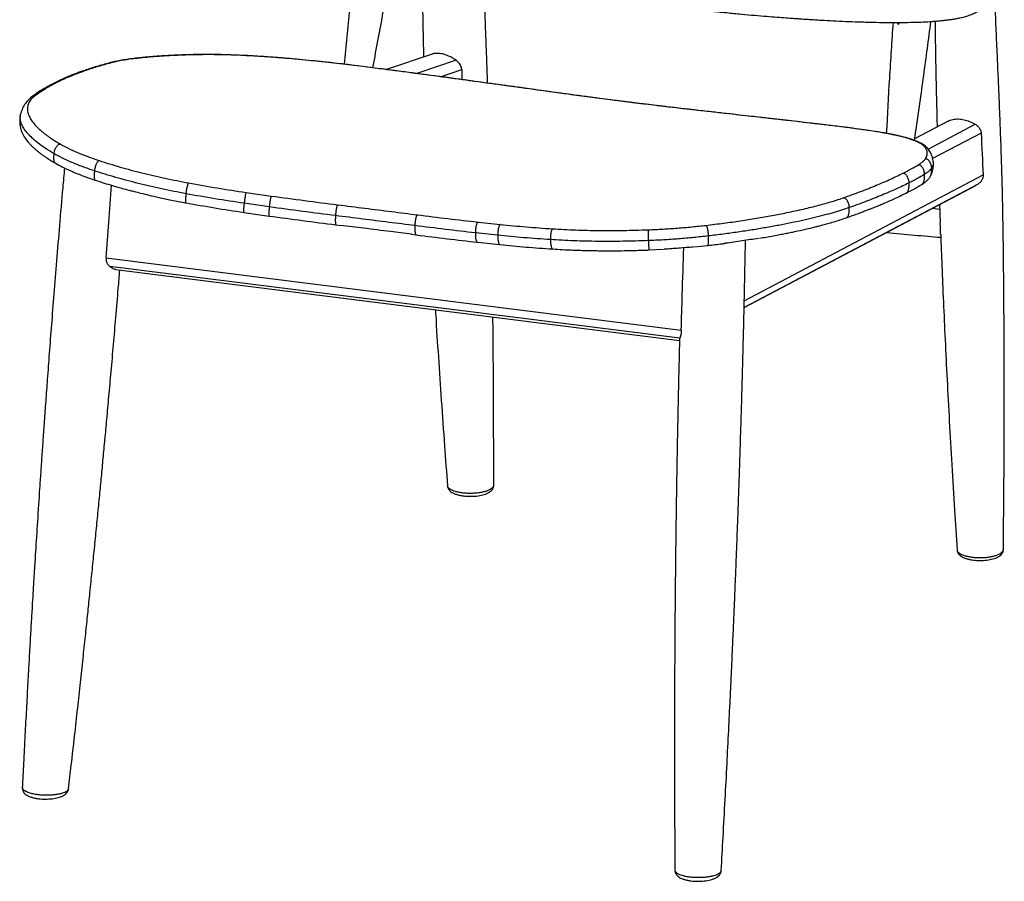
# Paper-space layout '_Dimetric' of a CAD drawing. Header units: millimetres. Extents: x -311 to 277, y -119 to 790.
# Tile 1 of 5: x -311 to 268, y -119 to 387. Entities that reach past the tile are written whole.
import ezdxf

# ---------------------------------------------------------------- set-up
doc = ezdxf.new("R2010")
doc.units = ezdxf.units.MM

psp = doc.layouts.new('_Dimetric')

# ---------------------------------------------------------------- linework, layer by layer
at = {"color": 7, "linetype": 'Continuous', "lineweight": 25}
for p, q in [((-208.68, 366.28), (-208.31, 366.21)), ((-68.37, 366.62), (-95.16, 357.52)), ((-108.9, 359.27), (-108.84, 359.24)), ((-54.33, 363.01), (-77.39, 355.18)), ((-63.42, 353.31), (-51.01, 357.53)), ((-51.01, 357.53), (-50.94, 351.62)), ((2.63, 344.24), (2.53, 344.24)), ((85.68, 333.77), (85.51, 333.79)), ((234.83, 327.3), (215.07, 316.87)), ((223.03, 310.84), (250.63, 325.41)), ((176.01, 323.37), (175.7, 323.4)), ((254.14, 320.2), (225.66, 305.17)), ((225.89, 303.23), (225.9, 303.2)), ((115.01, 221.55), (255.34, 295.65)), ((114.92, 217.63), (250.98, 289.47)), ((252.31, 290.26), (114.93, 217.72)), ((-177.6, 285.3), (-162.86, 283.2)), ((-164.05, 276.82), (-178.82, 278.93)), ((229.73, 278.25), (230.12, 267.48)), ((-178.98, 273.61), (-164.13, 271.48)), ((229.84, 275.21), (225.36, 275.94)), ((-124.89, 266.31), (-122.25, 265.98)), ((-41.41, 267.9), (-28.3, 266.49)), ((-80.69, 260.74), (-77.68, 260.36)), ((-29.84, 260.16), (-42.98, 261.57)), ((-41.8, 256.07), (-28.58, 254.66)), ((59.19, 251.52), (67.53, 251.91)), ((85.45, 253.29), (93.53, 254.14)), ((-259.93, 246.99), (78, 204.41)), ((77.15, 199.6), (-257.7, 241.79)), ((-254.17, 240.01), (76.96, 198.29))]:
    psp.add_line(p, q, dxfattribs=at)
for points, knots in [([(-113.39, 425.95), (-113.41, 425.8), (-114.7, 414.77), (-116.97, 393.01), (-119.04, 371.38), (-120.07, 360.65)], [0, 0, 0, 0, 0.007277, 0.507352, 1, 1, 1, 1]), ([(-103.23, 358.56), (-103.05, 359.45), (-100.77, 371.09), (-96.94, 392.02), (-93.44, 412.08), (-91.82, 421.36)], [0, 0, 0, 0, 0.042555, 0.557625, 1, 1, 1, 1]), ([(-74.47, 417.85), (-74.41, 414.71), (-74.26, 407.46), (-74.04, 395.73), (-73.78, 382.3), (-73.57, 371.9), (-73.42, 365.98), (-73.39, 364.91)], [0, 0, 0, 0, 0.177449, 0.4104, 0.664282, 0.93909, 1, 1, 1, 1]), ([(-35.77, 349.55), (-35.8, 350.3), (-35.9, 353.47), (-36.1, 359.27), (-36.41, 368.09), (-36.81, 378.6), (-37.31, 390.96), (-37.79, 401.88), (-38.12, 408.68), (-38.24, 410.99)], [0, 0, 0, 0, 0.036448, 0.154659, 0.283633, 0.466774, 0.667987, 0.887273, 1, 1, 1, 1]), ([(267.18, 75.56), (267.25, 82.32), (267.41, 96.77), (267.58, 118.56), (267.71, 140.56), (267.76, 161.46), (267.74, 181.15), (267.66, 199.64), (267.56, 216.94), (267.43, 233.18), (267.28, 248.36), (267.1, 262.47), (266.87, 275.51), (266.61, 287.48), (266.34, 297.71), (266.07, 306.33), (265.81, 313.74), (265.54, 321.18), (265.2, 329.98), (264.77, 340.46), (264.23, 352.78), (263.64, 366.21), (263, 380.75), (262.34, 396.3), (261.88, 407.54), (261.64, 413.56), (261.61, 414.09)], [0, 0, 0, 0, 0.0598364, 0.1280662, 0.193034, 0.2547399, 0.3131846, 0.3674117, 0.4184938, 0.4664308, 0.5112223, 0.5528673, 0.5913656, 0.6267175, 0.6589235, 0.6820216, 0.7031865, 0.7246044, 0.7479729, 0.781157, 0.8176164, 0.8573506, 0.9003586, 0.9466389, 0.9952778, 1, 1, 1, 1]), ([(59.5, 396.02), (63.76, 395.49), (71.98, 394.48), (83.72, 393.13), (94.48, 391.97), (104.26, 390.98), (113.09, 390.14), (120.98, 389.43), (127.96, 388.84), (134.04, 388.35), (139.23, 387.96), (143.32, 387.66), (146.43, 387.45), (148.67, 387.3), (150.61, 387.17), (152.65, 387.03), (155.18, 386.88), (158.33, 386.69), (163.07, 386.41), (169.24, 386.09), (176.6, 385.77), (184.41, 385.49), (192.49, 385.28), (200.45, 385.18), (207.77, 385.19), (214.31, 385.3), (220.14, 385.5), (224.61, 385.76), (228.06, 386.02), (230.7, 386.26), (233.23, 386.54), (235.67, 386.85), (238.05, 387.22), (240.49, 387.65), (243.08, 388.21), (245.77, 388.95), (248.52, 389.94), (251.15, 391.16), (252.74, 392.19), (253.5, 392.67)], [0, 0, 0, 0, 0.05001, 0.0965, 0.139474, 0.178938, 0.214879, 0.247279, 0.276161, 0.301545, 0.323377, 0.341539, 0.353419, 0.362951, 0.370185, 0.37826, 0.389094, 0.402745, 0.418941, 0.450554, 0.483908, 0.518705, 0.560076, 0.601694, 0.641, 0.678204, 0.7133, 0.746739, 0.765455, 0.784253, 0.803151, 0.822155, 0.841264, 0.86201, 0.884626, 0.910375, 0.939291, 0.971111, 1, 1, 1, 1]), ([(202.37, 385.2), (201.63, 374.29), (200.17, 352.58), (199.01, 330.85), (198.44, 320.04)], [0, 0, 0, 0, 0.5025, 1, 1, 1, 1]), ([(205.01, 385.2), (205.05, 384.98), (205.11, 384.67), (205.25, 384.36), (205.35, 384.25), (205.43, 384.21), (205.52, 384.22), (205.64, 384.29), (205.86, 384.56), (206.02, 384.89), (206.11, 385.17), (206.12, 385.2)], [0, 0, 0, 0, 0.264436, 0.368241, 0.421845, 0.4666, 0.511535, 0.565855, 0.660191, 0.961892, 1, 1, 1, 1]), ([(214.92, 315.91), (215.21, 317.76), (217.15, 330.44), (220.43, 353.73), (223.26, 375.19), (224.65, 385.78)], [0, 0, 0, 0, 0.079632, 0.54575, 1, 1, 1, 1]), ([(227.09, 385.95), (227.1, 384.62), (227.15, 379.54), (227.27, 370.34), (227.48, 357.97), (227.76, 344.48), (228.04, 332.98), (228.24, 325.98), (228.3, 323.85)], [0, 0, 0, 0, 0.064381, 0.245722, 0.444961, 0.662099, 0.897138, 1, 1, 1, 1]), ([(-208.67, 366.29), (-210.23, 366.25), (-213.06, 366.18), (-216.8, 366.04), (-219.69, 365.91), (-221.82, 365.81), (-223.49, 365.72), (-225.03, 365.63), (-226.77, 365.53), (-228.77, 365.39), (-231.15, 365.22), (-233.93, 365), (-237.14, 364.71), (-240.78, 364.34), (-243.27, 364.05), (-244.6, 363.89)], [0, 0, 0, 0, 0.118558, 0.216023, 0.292389, 0.34765, 0.386939, 0.428286, 0.473257, 0.5303, 0.595337, 0.674705, 0.768597, 0.877023, 1, 1, 1, 1]), ([(-208.31, 366.21), (-212.64, 366.08), (-221.24, 365.81), (-233.19, 365.02), (-240.44, 364.22), (-244.08, 363.82)], [0, 0, 0, 0, 0.334456, 0.666065, 1, 1, 1, 1]), ([(-108.89, 359.28), (-111.41, 359.6), (-116.08, 360.19), (-122.49, 360.95), (-127.77, 361.55), (-132.05, 362.02), (-135.68, 362.4), (-140.51, 362.9), (-146.56, 363.48), (-152.37, 364), (-156.52, 364.35), (-159.51, 364.58), (-163.02, 364.85), (-167.37, 365.15), (-172.58, 365.48), (-178.58, 365.81), (-185.33, 366.1), (-192.72, 366.31), (-200.68, 366.41), (-205.93, 366.33), (-208.68, 366.29)], [0, 0, 0, 0, 0.0679525, 0.1260231, 0.1743034, 0.2128292, 0.2440947, 0.2749819, 0.3476602, 0.41445, 0.4416424, 0.4679565, 0.5018367, 0.5450562, 0.5975673, 0.659317, 0.7303934, 0.8109349, 0.9007867, 1, 1, 1, 1]), ([(-108.84, 359.24), (-113.45, 359.81), (-122.67, 360.96), (-136.22, 362.44), (-149.48, 363.73), (-162.35, 364.78), (-174.75, 365.58), (-186.59, 366.1), (-197.88, 366.35), (-204.83, 366.26), (-208.31, 366.21)], [0, 0, 0, 0, 0.1248449, 0.249681, 0.3745791, 0.4995693, 0.6245361, 0.7495932, 0.8743748, 1, 1, 1, 1]), ([(-54.33, 363.01), (-54.66, 363.24), (-55.55, 363.85), (-57.13, 364.76), (-59.47, 365.86), (-62.4, 366.81), (-65.47, 367.14), (-67.46, 367), (-68.19, 366.63), (-68.32, 366.57)], [0, 0, 0, 0, 0.075394, 0.200273, 0.328185, 0.539086, 0.750486, 0.953783, 1, 1, 1, 1]), ([(-257.96, 361.43), (-260.49, 360.75), (-265.54, 359.37), (-270.14, 357.84), (-272.44, 357.07)], [0, 0, 0, 0, 0.499968, 1, 1, 1, 1]), ([(-257.16, 361.41), (-259.66, 360.73), (-264.67, 359.37), (-269.22, 357.85), (-271.49, 357.1)], [0, 0, 0, 0, 0.5001812, 1, 1, 1, 1]), ([(-244.59, 363.89), (-246.04, 363.7), (-248.79, 363.34), (-252.39, 362.7), (-255.39, 362.08), (-257.14, 361.64), (-257.96, 361.43)], [0, 0, 0, 0, 0.296717, 0.562398, 0.796786, 1, 1, 1, 1]), ([(-257.95, 361.41), (-257.85, 361.44), (-257.6, 361.52), (-257.32, 361.46), (-257.16, 361.41)], [0, 0, 0, 0, 0.390951, 1, 1, 1, 1]), ([(-244.08, 363.82), (-246.46, 363.49), (-251.23, 362.84), (-255.18, 361.89), (-257.16, 361.41)], [0, 0, 0, 0, 0.500065, 1, 1, 1, 1]), ([(-244.59, 363.88), (-244.57, 363.89), (-244.4, 363.93), (-244.23, 363.87), (-244.08, 363.82)], [0, 0, 0, 0, 0.1370378, 1, 1, 1, 1]), ([(2.63, 344.25), (0.15, 344.6), (-4.44, 345.23), (-10.84, 346.12), (-16.18, 346.86), (-20.54, 347.46), (-24.26, 347.97), (-29.25, 348.66), (-35.59, 349.53), (-41.81, 350.38), (-46.31, 350.99), (-49.58, 351.44), (-53.45, 351.96), (-58.29, 352.62), (-64.18, 353.42), (-71.12, 354.35), (-79.11, 355.41), (-88.14, 356.6), (-98.2, 357.92), (-105.21, 358.81), (-108.9, 359.29)], [0, 0, 0, 0, 0.068057, 0.126224, 0.174556, 0.213083, 0.244321, 0.275168, 0.347857, 0.414789, 0.442022, 0.468369, 0.502253, 0.545403, 0.597828, 0.659548, 0.73061, 0.811069, 0.90088, 1, 1, 1, 1]), ([(2.53, 344.24), (-3.56, 345.08), (-15.7, 346.76), (-34.22, 349.31), (-52.83, 351.86), (-71.54, 354.38), (-90.25, 356.86), (-102.64, 358.45), (-108.84, 359.24)], [0, 0, 0, 0, 0.167073, 0.333126, 0.499799, 0.666281, 0.833057, 1, 1, 1, 1]), ([(-51.01, 357.53), (-51.11, 358.25), (-51.31, 359.69), (-52.54, 361.55), (-53.72, 362.52), (-54.33, 363.01)], [0, 0, 0, 0, 0.330576, 0.658809, 1, 1, 1, 1]), ([(-272.44, 357.07), (-273.36, 356.75), (-275.03, 356.16), (-277.25, 355.34), (-278.99, 354.66), (-280.37, 354.11), (-281.53, 353.64), (-283.13, 352.97), (-285.22, 352.06), (-287.41, 351.04), (-289.25, 350.15), (-290.78, 349.38), (-292.44, 348.52), (-294.3, 347.5), (-296.37, 346.31), (-298.64, 344.92), (-301.07, 343.33), (-302.66, 342.17), (-303.5, 341.56)], [0, 0, 0, 0, 0.073356, 0.134588, 0.183703, 0.220735, 0.252596, 0.284642, 0.360979, 0.440586, 0.487734, 0.536271, 0.589423, 0.652186, 0.724618, 0.806726, 0.898517, 1, 1, 1, 1]), ([(-271.49, 357.1), (-274.52, 355.99), (-280.55, 353.8), (-288.5, 350.15), (-295.68, 346.27), (-299.71, 343.46), (-301.73, 342.05)], [0, 0, 0, 0, 0.25073, 0.499915, 0.749946, 1, 1, 1, 1]), ([(-272.44, 357.06), (-272.29, 357.1), (-271.99, 357.21), (-271.66, 357.13), (-271.49, 357.1)], [0, 0, 0, 0, 0.473795, 1, 1, 1, 1]), ([(-303.51, 341.55), (-304.32, 340.87), (-305.93, 339.5), (-307.84, 336.95), (-309.32, 334.17), (-309.86, 332.25), (-310.13, 331.29)], [0, 0, 0, 0, 0.2489222, 0.4988618, 0.7493387, 1, 1, 1, 1]), ([(-301.73, 342.05), (-302.56, 341.35), (-304.2, 339.97), (-305.62, 337.61), (-306.25, 335.08), (-306.01, 332.36), (-304.98, 329.65), (-303.32, 327), (-301.2, 324.45), (-298.03, 321.4), (-293.53, 317.84), (-289.1, 315.15), (-286.89, 313.8)], [0, 0, 0, 0, 0.100677, 0.200185, 0.300252, 0.400243, 0.500352, 0.5834, 0.666227, 0.749199, 0.874575, 1, 1, 1, 1]), ([(-303.51, 341.55), (-303.5, 341.56), (-303.32, 341.73), (-302.91, 341.95), (-302.3, 342.15), (-301.91, 342.08), (-301.73, 342.05)], [0, 0, 0, 0, 0.013804, 0.40078, 0.722747, 1, 1, 1, 1]), ([(85.51, 333.79), (81.96, 334.19), (74.54, 335.03), (63.09, 336.39), (51.19, 337.84), (39.19, 339.35), (27.08, 340.92), (14.86, 342.55), (6.64, 343.68), (2.53, 344.24)], [0, 0, 0, 0, 0.132449, 0.277175, 0.421746, 0.566131, 0.710622, 0.855212, 1, 1, 1, 1]), ([(85.68, 333.79), (83.53, 334.04), (79.6, 334.48), (74.23, 335.1), (69.95, 335.6), (66.46, 336.02), (62.39, 336.5), (57.56, 337.09), (52.97, 337.65), (49.64, 338.07), (47.23, 338.37), (44.36, 338.73), (40.76, 339.18), (35.91, 339.8), (29.63, 340.62), (21.78, 341.65), (12.65, 342.87), (6.11, 343.78), (2.63, 344.25)], [0, 0, 0, 0, 0.080432, 0.146743, 0.198932, 0.238296, 0.275351, 0.348079, 0.414976, 0.442195, 0.468532, 0.502419, 0.545606, 0.59809, 0.676771, 0.76998, 0.877721, 1, 1, 1, 1]), ([(-310.13, 331.29), (-310.33, 330.18), (-310.7, 328.09), (-310.57, 325.22), (-310.14, 322.97), (-309.38, 320.63), (-308.06, 318), (-306.31, 315.6), (-304.65, 313.71), (-303.29, 312.33), (-301.89, 311.03), (-300.71, 310.03), (-299.85, 309.32), (-299.26, 308.86), (-298.57, 308.33), (-297.64, 307.64), (-296.34, 306.7), (-294.59, 305.51), (-292.35, 304.07), (-290.57, 303.03), (-289.62, 302.47)], [0, 0, 0, 0, 0.08332, 0.156628, 0.220037, 0.276006, 0.386554, 0.497159, 0.552283, 0.606944, 0.660643, 0.707125, 0.726863, 0.744275, 0.762368, 0.789857, 0.827304, 0.874743, 0.932257, 1, 1, 1, 1]), ([(-290.53, 308.17), (-292.07, 309.09), (-295.14, 310.93), (-299.05, 313.69), (-302.43, 316.41), (-305.23, 319.11), (-307.43, 321.74), (-309.04, 324.29), (-310.03, 326.74), (-310.46, 329.09), (-310.24, 330.56), (-310.13, 331.29)], [0, 0, 0, 0, 0.111721, 0.222896, 0.334016, 0.445584, 0.557372, 0.668356, 0.778964, 0.889682, 1, 1, 1, 1]), ([(175.7, 323.4), (171.22, 323.94), (162.37, 325.03), (148.04, 326.71), (133.23, 328.41), (117.84, 330.15), (102, 331.93), (91, 333.17), (85.51, 333.79)], [0, 0, 0, 0, 0.1728836, 0.3421629, 0.5094584, 0.6736434, 0.8371944, 1, 1, 1, 1]), ([(176.01, 323.39), (174.23, 323.61), (170.94, 324.02), (166.23, 324.59), (162.24, 325.06), (158.93, 325.46), (156.09, 325.79), (152.29, 326.24), (147.38, 326.81), (142.45, 327.38), (138.83, 327.79), (136.23, 328.09), (133.16, 328.44), (129.28, 328.88), (124.48, 329.42), (118.71, 330.07), (111.97, 330.83), (104.19, 331.71), (95.36, 332.7), (89.01, 333.42), (85.68, 333.79)], [0, 0, 0, 0, 0.069332, 0.128497, 0.177764, 0.217337, 0.248993, 0.279851, 0.352696, 0.420501, 0.448194, 0.474431, 0.507306, 0.549676, 0.601469, 0.662613, 0.733049, 0.812747, 0.901713, 1, 1, 1, 1]), ([(234.84, 327.29), (235.2, 327.47), (236.01, 327.87), (237.89, 328.39), (240.64, 328.63), (244.11, 328.16), (247.58, 327.07), (249.58, 325.99), (250.63, 325.41)], [0, 0, 0, 0, 0.0933377, 0.2112937, 0.4057775, 0.6007223, 0.7881942, 1, 1, 1, 1]), ([(250.63, 325.41), (251.12, 325.12), (251.56, 324.79), (252.37, 324.07), (252.73, 323.67), (253.36, 322.8), (253.61, 322.33), (253.9, 321.57), (253.98, 321.31), (254.09, 320.77), (254.13, 320.49), (254.14, 320.2)], [0, 0, 0, 0, 0.25, 0.25, 0.5, 0.5, 0.75, 0.75, 0.875, 0.875, 1, 1, 1, 1]), ([(220.95, 312.13), (220.52, 312.56), (219.67, 313.39), (217.72, 314.54), (215.41, 315.58), (212.84, 316.51), (209.99, 317.38), (206.85, 318.2), (203.09, 319.07), (198.6, 319.97), (193.35, 320.89), (187.77, 321.77), (181.94, 322.6), (177.78, 323.13), (175.69, 323.4)], [0, 0, 0, 0, 0.094794, 0.185516, 0.268444, 0.346408, 0.419242, 0.492008, 0.564861, 0.655469, 0.745862, 0.83273, 0.916181, 1, 1, 1, 1]), ([(222.81, 311.16), (222.48, 311.51), (221.88, 312.16), (220.8, 313), (219.79, 313.67), (218.85, 314.19), (218.02, 314.62), (217.31, 314.95), (216.72, 315.2), (216.18, 315.43), (215.57, 315.67), (214.85, 315.94), (214.01, 316.24), (212.85, 316.63), (211.4, 317.07), (209.69, 317.55), (208.09, 317.97), (206.52, 318.35), (204.93, 318.72), (203.19, 319.1), (201.28, 319.5), (199.07, 319.93), (196.24, 320.44), (192.58, 321.06), (187.94, 321.78), (182.41, 322.57), (178.21, 323.11), (176.01, 323.39)], [0, 0, 0, 0, 0.057208, 0.105521, 0.146011, 0.179489, 0.206548, 0.23112, 0.247679, 0.263445, 0.282205, 0.303844, 0.328243, 0.354441, 0.39942, 0.440198, 0.47732, 0.509107, 0.542286, 0.576803, 0.612609, 0.651498, 0.697409, 0.760227, 0.831922, 0.911979, 1, 1, 1, 1]), ([(-290.53, 308.17), (-290.36, 308.88), (-290.02, 310.26), (-289.25, 311.87), (-288.49, 312.9), (-287.94, 313.43), (-287.39, 313.75), (-287.05, 313.78), (-286.89, 313.8)], [0, 0, 0, 0, 0.30621, 0.60164, 0.727897, 0.834635, 0.923473, 1, 1, 1, 1]), ([(-286.89, 313.8), (-285.35, 312.95), (-282.29, 311.27), (-276.79, 308.77), (-270.74, 306.33), (-266.22, 304.79), (-263.96, 304.02)], [0, 0, 0, 0, 0.250115, 0.50022, 0.750234, 1, 1, 1, 1]), ([(-290.53, 308.17), (-290.64, 307.47), (-290.84, 306.07), (-290.72, 304.42), (-290.37, 303.35), (-290.05, 302.78), (-289.75, 302.57), (-289.61, 302.48)], [0, 0, 0, 0, 0.3341209, 0.6566242, 0.7944969, 0.9110888, 1, 1, 1, 1]), ([(-266.68, 297.99), (-269.03, 298.79), (-273.73, 300.4), (-280.03, 302.94), (-285.75, 305.54), (-288.94, 307.29), (-290.53, 308.17)], [0, 0, 0, 0, 0.249875, 0.500084, 0.75028, 1, 1, 1, 1]), ([(221.42, 305.17), (221.64, 305.56), (222.08, 306.32), (222.43, 307.44), (222.53, 308.51), (222.41, 309.49), (222.1, 310.4), (221.63, 311.27), (221.18, 311.85), (220.95, 312.13)], [0, 0, 0, 0, 0.157651, 0.314245, 0.469919, 0.611869, 0.740893, 0.870245, 1, 1, 1, 1]), ([(222.8, 311.15), (222.76, 311.21), (222.56, 311.48), (222.13, 311.82), (221.54, 312.13), (221.14, 312.13), (220.95, 312.13)], [0, 0, 0, 0, 0.107731, 0.457817, 0.749123, 1, 1, 1, 1]), ([(226.04, 303.23), (225.9, 304.18), (225.61, 306.03), (224.5, 308.86), (223.37, 310.41), (222.82, 311.16)], [0, 0, 0, 0, 0.352446, 0.685155, 1, 1, 1, 1]), ([(-289.62, 302.47), (-288.35, 301.77), (-285.63, 300.27), (-281.18, 298.19), (-276.46, 296.2), (-271.68, 294.36), (-268.09, 293.15), (-266.23, 292.52)], [0, 0, 0, 0, 0.203029, 0.437465, 0.611047, 0.798666, 1, 1, 1, 1]), ([(-266.68, 297.99), (-266.54, 298.71), (-266.25, 300.11), (-265.66, 301.79), (-265.1, 302.91), (-264.7, 303.51), (-264.31, 303.91), (-264.07, 303.98), (-263.96, 304.02)], [0, 0, 0, 0, 0.30613, 0.601538, 0.727803, 0.834562, 0.923431, 1, 1, 1, 1]), ([(-263.96, 304.02), (-259.93, 302.75), (-251.87, 300.2), (-238.9, 296.75), (-225.43, 293.59), (-216.07, 291.78), (-211.39, 290.88)], [0, 0, 0, 0, 0.250629, 0.5002571, 0.7497356, 1, 1, 1, 1]), ([(208.28, 296.65), (209.91, 297.49), (213.17, 299.17), (215.93, 300.81), (217.31, 301.64)], [0, 0, 0, 0, 0.500203, 1, 1, 1, 1]), ([(217.31, 301.64), (217.64, 301.84), (218.3, 302.26), (219.15, 302.87), (219.89, 303.47), (220.52, 304.05), (221.03, 304.63), (221.29, 305), (221.42, 305.17)], [0, 0, 0, 0, 0.171176, 0.339733, 0.505781, 0.673174, 0.842006, 1, 1, 1, 1]), ([(217.31, 301.64), (217.49, 301.63), (217.88, 301.61), (218.47, 301.3), (219.05, 300.78), (219.8, 299.73), (220.5, 298.09), (220.73, 296.67), (220.84, 295.94)], [0, 0, 0, 0, 0.076447, 0.165222, 0.271923, 0.398164, 0.693634, 1, 1, 1, 1]), ([(221.42, 305.17), (221.6, 305.17), (222.01, 305.16), (222.61, 304.86), (223.2, 304.34), (223.96, 303.32), (224.66, 301.68), (224.89, 300.26), (225.01, 299.53)], [0, 0, 0, 0, 0.076455, 0.165236, 0.27194, 0.398183, 0.69365, 1, 1, 1, 1]), ([(224.22, 294.52), (224.67, 295.4), (225.57, 297.15), (226.17, 300.25), (226.09, 302.23), (226.04, 303.22)], [0, 0, 0, 0, 0.3318322, 0.6657191, 1, 1, 1, 1]), ([(225.9, 303.2), (225.97, 302.79), (226.16, 301.6), (225.46, 300.35), (225.01, 299.53)], [0, 0, 0, 0, 0.350347, 1, 1, 1, 1]), ([(-284.36, 299.73), (-284.7, 295.83), (-285.71, 284.55), (-287.26, 266.33), (-288.99, 245.54), (-290.56, 226.11), (-291.98, 208.03), (-293.26, 191.31), (-294.38, 176.32), (-295.36, 162.99), (-296.2, 151.25), (-296.96, 140.52), (-297.66, 130.48), (-298.32, 120.85), (-299.18, 108.08), (-300.2, 92.46), (-301.12, 78.14), (-301.72, 68.43), (-302.08, 62.72), (-302.46, 56.49), (-302.89, 49.45), (-303.38, 41.17), (-303.95, 31.6), (-304.58, 20.65), (-305.27, 8.62), (-305.99, -4.49), (-306.76, -18.69), (-307.57, -33.97), (-308.36, -49.36), (-308.87, -59.65), (-309.11, -64.49)], [0, 0, 0, 0, 0.032197, 0.093081, 0.150223, 0.203623, 0.253284, 0.299205, 0.341386, 0.376767, 0.409007, 0.438104, 0.465219, 0.49167, 0.517461, 0.570388, 0.620293, 0.635353, 0.650357, 0.667305, 0.686638, 0.708357, 0.735415, 0.765445, 0.798448, 0.834423, 0.873372, 0.915293, 0.960187, 1, 1, 1, 1]), ([(-266.68, 297.99), (-266.79, 297.28), (-266.99, 295.89), (-266.97, 294.31), (-266.79, 293.3), (-266.57, 292.82), (-266.38, 292.56), (-266.25, 292.54), (-266.24, 292.54)], [0, 0, 0, 0, 0.327035, 0.64264, 0.777545, 0.891614, 0.986575, 1, 1, 1, 1]), ([(-212.92, 284.55), (-217.7, 285.47), (-227.28, 287.32), (-241.06, 290.56), (-254.33, 294.09), (-262.57, 296.69), (-266.68, 297.99)], [0, 0, 0, 0, 0.250053, 0.500199, 0.750235, 1, 1, 1, 1]), ([(173.32, 282.2), (176.74, 283.43), (183.56, 285.89), (192.69, 289.53), (201.06, 293.13), (205.87, 295.48), (208.28, 296.65)], [0, 0, 0, 0, 0.250721, 0.499906, 0.749937, 1, 1, 1, 1]), ([(208.28, 296.65), (208.46, 296.64), (208.84, 296.62), (209.42, 296.3), (209.99, 295.78), (210.73, 294.73), (211.42, 293.09), (211.65, 291.66), (211.77, 290.93)], [0, 0, 0, 0, 0.0764453, 0.1652198, 0.2719195, 0.39816, 0.6936316, 1, 1, 1, 1]), ([(220.84, 295.94), (219.45, 295.11), (216.68, 293.46), (213.41, 291.77), (211.77, 290.93)], [0, 0, 0, 0, 0.500005, 1, 1, 1, 1]), ([(219.22, 290.02), (219.36, 290.11), (219.7, 290.32), (220.11, 290.91), (220.63, 292.04), (220.97, 293.77), (220.88, 295.21), (220.84, 295.94)], [0, 0, 0, 0, 0.074506, 0.193004, 0.333098, 0.660711, 1, 1, 1, 1]), ([(225.01, 299.53), (224.56, 298.95), (223.66, 297.79), (221.78, 296.56), (220.84, 295.94)], [0, 0, 0, 0, 0.500121, 1, 1, 1, 1]), ([(224.2, 294.5), (224.34, 294.75), (224.79, 295.63), (225.11, 297.36), (225.04, 298.8), (225.01, 299.53)], [0, 0, 0, 0, 0.16452, 0.574939, 1, 1, 1, 1]), ([(255.34, 295.65), (255.36, 295.14), (255.32, 294.63), (255.12, 293.86), (255.04, 293.6), (254.83, 293.1), (254.71, 292.86), (254.44, 292.39), (254.29, 292.16), (253.96, 291.72), (253.78, 291.51), (253.4, 291.12), (253.19, 290.93), (252.76, 290.57), (252.54, 290.41), (252.31, 290.26)], [0, 0, 0, 0, 0.25, 0.25, 0.375, 0.375, 0.5, 0.5, 0.625, 0.625, 0.75, 0.75, 0.875, 0.875, 1, 1, 1, 1]), ([(-266.24, 292.53), (-264.48, 291.96), (-261.19, 290.9), (-256.44, 289.47), (-252.3, 288.28), (-248.8, 287.31), (-245.88, 286.53), (-242.91, 285.76), (-239.26, 284.84), (-234.41, 283.67), (-228.39, 282.31), (-221.17, 280.78), (-215.89, 279.77), (-213.06, 279.24)], [0, 0, 0, 0, 0.108895, 0.203954, 0.285305, 0.352992, 0.407022, 0.452315, 0.522197, 0.611874, 0.721454, 0.850811, 1, 1, 1, 1]), ([(-259.93, 246.99), (-259.38, 253.88), (-258.25, 268.06), (-257.2, 282.26), (-256.66, 289.55)], [0, 0, 0, 0, 0.486295, 1, 1, 1, 1]), ([(-212.92, 284.55), (-212.81, 285.27), (-212.6, 286.69), (-212.24, 288.44), (-211.94, 289.62), (-211.73, 290.27), (-211.54, 290.71), (-211.44, 290.83), (-211.39, 290.88)], [0, 0, 0, 0, 0.306117, 0.601521, 0.727788, 0.834549, 0.923424, 1, 1, 1, 1]), ([(-211.39, 290.88), (-205.79, 289.88), (-194.6, 287.87), (-183.27, 286.16), (-177.6, 285.3)], [0, 0, 0, 0, 0.499992, 1, 1, 1, 1]), ([(211.77, 290.93), (209.35, 289.75), (204.52, 287.39), (196.1, 283.78), (186.92, 280.12), (180.05, 277.64), (176.62, 276.4)], [0, 0, 0, 0, 0.2499553, 0.4999186, 0.74997, 1, 1, 1, 1]), ([(210.1, 284.96), (210.27, 285.07), (210.64, 285.3), (211.07, 285.91), (211.58, 287.04), (211.9, 288.76), (211.81, 290.2), (211.77, 290.93)], [0, 0, 0, 0, 0.092379, 0.208589, 0.345979, 0.667265, 1, 1, 1, 1]), ([(210.1, 284.96), (211.75, 285.81), (215.04, 287.51), (217.84, 289.17), (219.23, 290.01)], [0, 0, 0, 0, 0.499966, 1, 1, 1, 1]), ([(219.24, 290.01), (219.68, 290.29), (220.61, 290.88), (221.93, 291.89), (223.22, 293.09), (223.87, 294.01), (224.21, 294.5)], [0, 0, 0, 0, 0.202417, 0.436363, 0.70223, 1, 1, 1, 1]), ([(252.31, 290.26), (251.99, 290.05), (251.57, 289.76), (251.1, 289.55), (250.97, 289.5)], [0, 0, 0, 0, 0.735072, 1, 1, 1, 1]), ([(-212.92, 284.55), (-213, 283.84), (-213.17, 282.44), (-213.27, 280.88), (-213.25, 279.92), (-213.19, 279.48), (-213.12, 279.25), (-213.07, 279.25), (-213.06, 279.26)], [0, 0, 0, 0, 0.3250348, 0.6386996, 0.7727724, 0.8861354, 0.9805069, 1, 1, 1, 1]), ([(-178.82, 278.93), (-184.54, 279.79), (-195.97, 281.52), (-207.27, 283.54), (-212.92, 284.55)], [0, 0, 0, 0, 0.500013, 1, 1, 1, 1]), ([(-177.6, 285.3), (-177.64, 285.25), (-177.72, 285.13), (-177.87, 284.68), (-178.03, 284.03), (-178.27, 282.84), (-178.56, 281.08), (-178.73, 279.65), (-178.82, 278.93)], [0, 0, 0, 0, 0.076574, 0.165447, 0.272207, 0.398473, 0.693879, 1, 1, 1, 1]), ([(174.99, 270.45), (176.15, 270.86), (178.35, 271.64), (181.38, 272.75), (184.05, 273.75), (186.35, 274.62), (188.32, 275.39), (189.97, 276.04), (191.37, 276.6), (192.9, 277.22), (194.8, 278), (197.24, 279.02), (200.06, 280.24), (203.21, 281.65), (206.65, 283.25), (208.91, 284.37), (210.1, 284.96)], [0, 0, 0, 0, 0.082947, 0.158178, 0.225693, 0.285495, 0.337584, 0.381961, 0.418625, 0.45251, 0.509334, 0.579928, 0.66428, 0.762394, 0.874288, 1, 1, 1, 1]), ([(-213.06, 279.24), (-207.41, 278.23), (-196.13, 276.2), (-184.7, 274.47), (-178.98, 273.61)], [0, 0, 0, 0, 0.500009, 1, 1, 1, 1]), ([(-178.82, 278.93), (-178.9, 278.21), (-179.04, 276.81), (-179.12, 275.25), (-179.12, 274.29), (-179.08, 273.84), (-179.03, 273.62), (-178.99, 273.62), (-178.98, 273.63)], [0, 0, 0, 0, 0.3246392, 0.6379252, 0.7718372, 0.8850648, 0.9793245, 1, 1, 1, 1]), ([(-162.86, 283.2), (-162.9, 283.15), (-162.98, 283.03), (-163.13, 282.58), (-163.29, 281.93), (-163.53, 280.74), (-163.81, 278.98), (-163.97, 277.55), (-164.05, 276.82)], [0, 0, 0, 0, 0.0765743, 0.1654477, 0.2722083, 0.3984744, 0.6938797, 1, 1, 1, 1]), ([(-162.86, 283.2), (-156.33, 282.31), (-143.28, 280.52), (-130.36, 278.89), (-123.9, 278.07)], [0, 0, 0, 0, 0.500003, 1, 1, 1, 1]), ([(-123.9, 278.07), (-123.95, 278.02), (-124.06, 277.91), (-124.23, 277.46), (-124.42, 276.81), (-124.67, 275.62), (-124.94, 273.87), (-125.07, 272.43), (-125.13, 271.7)], [0, 0, 0, 0, 0.076577, 0.165452, 0.272213, 0.39848, 0.693884, 1, 1, 1, 1]), ([(-123.9, 278.07), (-118.54, 277.4), (-107.85, 276.06), (-92.18, 274.09), (-82.07, 272.8), (-77, 272.16)], [0, 0, 0, 0, 0.3346796, 0.6666504, 1, 1, 1, 1]), ([(92.54, 265.99), (96, 266.41), (102.88, 267.24), (112.79, 268.65), (122.31, 270.16), (131.4, 271.76), (140.66, 273.57), (149.91, 275.58), (158.83, 277.79), (166.8, 280.01), (171.15, 281.47), (173.32, 282.2)], [0, 0, 0, 0, 0.100448, 0.199777, 0.299699, 0.399597, 0.499724, 0.624166, 0.748692, 0.874248, 1, 1, 1, 1]), ([(173.32, 282.2), (173.49, 282.19), (173.85, 282.16), (174.39, 281.82), (174.93, 281.28), (175.63, 280.22), (176.28, 278.56), (176.51, 277.13), (176.62, 276.4)], [0, 0, 0, 0, 0.076446, 0.165222, 0.271922, 0.398163, 0.693634, 1, 1, 1, 1]), ([(-164.05, 276.82), (-164.11, 276.11), (-164.24, 274.7), (-164.31, 273.14), (-164.29, 272.17), (-164.24, 271.72), (-164.18, 271.5), (-164.13, 271.5), (-164.12, 271.5)], [0, 0, 0, 0, 0.324526, 0.637701, 0.771566, 0.884753, 0.978979, 1, 1, 1, 1]), ([(-125.13, 271.7), (-131.58, 272.52), (-144.49, 274.15), (-157.53, 275.93), (-164.05, 276.82)], [0, 0, 0, 0, 0.49999, 1, 1, 1, 1]), ([(-77, 272.16), (-77.08, 272.11), (-77.26, 272.01), (-77.52, 271.57), (-77.78, 270.94), (-78.11, 269.76), (-78.41, 268), (-78.5, 266.56), (-78.55, 265.83)], [0, 0, 0, 0, 0.076576, 0.165452, 0.272213, 0.39848, 0.693884, 1, 1, 1, 1]), ([(-77, 272.16), (-70.99, 271.41), (-58.98, 269.9), (-47.26, 268.57), (-41.41, 267.9)], [0, 0, 0, 0, 0.499986, 1, 1, 1, 1]), ([(176.62, 276.4), (175.17, 275.9), (172.27, 274.91), (167.25, 273.4), (161.76, 271.89), (155.77, 270.38), (149.32, 268.88), (142.46, 267.41), (135.22, 265.98), (127.6, 264.6), (119.63, 263.26), (111.31, 262), (102.73, 260.81), (96.83, 260.1), (93.88, 259.74)], [0, 0, 0, 0, 0.083574, 0.166744, 0.249872, 0.333333, 0.416973, 0.500019, 0.582783, 0.665628, 0.748925, 0.832709, 0.916325, 1, 1, 1, 1]), ([(174.99, 270.46), (175.02, 270.47), (175.23, 270.51), (175.58, 270.84), (176, 271.41), (176.46, 272.53), (176.75, 274.23), (176.66, 275.67), (176.62, 276.4)], [0, 0, 0, 0, 0.0137751, 0.1088158, 0.222921, 0.3578221, 0.6732892, 1, 1, 1, 1]), ([(-164.13, 271.48), (-157.55, 270.58), (-144.41, 268.78), (-131.4, 267.13), (-124.89, 266.31)], [0, 0, 0, 0, 0.49999, 1, 1, 1, 1]), ([(-125.13, 271.7), (-125.17, 270.98), (-125.26, 269.57), (-125.25, 267.99), (-125.16, 267.01), (-125.06, 266.56), (-124.96, 266.32), (-124.9, 266.33), (-124.88, 266.33)], [0, 0, 0, 0, 0.324293, 0.637242, 0.771008, 0.884112, 0.978267, 1, 1, 1, 1]), ([(-78.55, 265.83), (-83.58, 266.47), (-93.65, 267.75), (-109.21, 269.71), (-119.82, 271.04), (-125.13, 271.7)], [0, 0, 0, 0, 0.333296, 0.666621, 1, 1, 1, 1]), ([(-41.41, 267.9), (-41.5, 267.85), (-41.7, 267.75), (-41.98, 267.32), (-42.26, 266.68), (-42.6, 265.5), (-42.89, 263.75), (-42.95, 262.3), (-42.98, 261.57)], [0, 0, 0, 0, 0.076574, 0.165448, 0.272208, 0.398474, 0.69388, 1, 1, 1, 1]), ([(-28.3, 266.49), (-28.39, 266.45), (-28.59, 266.35), (-28.88, 265.91), (-29.15, 265.27), (-29.49, 264.09), (-29.77, 262.34), (-29.82, 260.89), (-29.84, 260.16)], [0, 0, 0, 0, 0.076574, 0.165447, 0.272207, 0.398473, 0.693879, 1, 1, 1, 1]), ([(-28.3, 266.49), (-23.25, 266), (-13.15, 265.01), (-2.8, 264.3), (2.38, 263.95)], [0, 0, 0, 0, 0.500009, 1, 1, 1, 1]), ([(123.85, 258.41), (125.19, 258.64), (128.04, 259.12), (132.04, 259.84), (135.75, 260.54), (138.99, 261.17), (141.93, 261.77), (145.99, 262.62), (151.01, 263.73), (155.56, 264.82), (158.87, 265.65), (161.35, 266.3), (164.32, 267.11), (167.69, 268.08), (171.39, 269.21), (173.74, 270.02), (174.99, 270.45)], [0, 0, 0, 0, 0.061917, 0.131458, 0.191109, 0.243311, 0.293554, 0.342091, 0.456426, 0.56795, 0.607531, 0.659382, 0.724438, 0.802747, 0.89448, 1, 1, 1, 1]), ([(230.37, 260.53), (230.37, 260.6), (230.34, 261.11), (230.35, 262.75), (230.23, 265.13), (230.15, 266.73), (230.11, 267.48)], [0, 0, 0, 0, 0.056013, 0.403751, 0.721166, 1, 1, 1, 1]), ([(-80.55, 260.75), (-84.65, 261.27), (-93.84, 262.44), (-107.75, 264.19), (-117.63, 265.42), (-122.15, 265.99)], [0, 0, 0, 0, 0.3041566, 0.681634, 1, 1, 1, 1]), ([(-78.55, 265.83), (-78.57, 265.11), (-78.59, 263.69), (-78.43, 262.09), (-78.2, 261.1), (-77.99, 260.63), (-77.81, 260.38), (-77.69, 260.38), (-77.67, 260.38)], [0, 0, 0, 0, 0.32432, 0.637294, 0.771072, 0.884185, 0.978349, 1, 1, 1, 1]), ([(-42.98, 261.57), (-48.83, 262.24), (-60.54, 263.57), (-72.55, 265.08), (-78.55, 265.83)], [0, 0, 0, 0, 0.49999, 1, 1, 1, 1]), ([(-77.68, 260.36), (-71.62, 259.6), (-59.51, 258.08), (-47.7, 256.74), (-41.8, 256.07)], [0, 0, 0, 0, 0.5000072, 1, 1, 1, 1]), ([(-42.98, 261.57), (-42.97, 260.84), (-42.96, 259.42), (-42.72, 257.82), (-42.42, 256.82), (-42.16, 256.34), (-41.95, 256.1), (-41.82, 256.09), (-41.8, 256.09)], [0, 0, 0, 0, 0.3241847, 0.6370314, 0.7707554, 0.883824, 0.9779511, 1, 1, 1, 1]), ([(2.38, 263.95), (2.3, 263.9), (2.12, 263.8), (1.87, 263.35), (1.64, 262.71), (1.36, 261.53), (1.15, 259.76), (1.14, 258.32), (1.13, 257.58)], [0, 0, 0, 0, 0.076576, 0.165451, 0.272212, 0.398479, 0.693883, 1, 1, 1, 1]), ([(2.38, 263.95), (6.84, 263.7), (15.73, 263.21), (29.71, 262.91), (44, 262.93), (53.73, 263.23), (58.6, 263.38)], [0, 0, 0, 0, 0.250588, 0.5002, 0.749686, 1, 1, 1, 1]), ([(58.6, 263.38), (58.58, 263.34), (58.54, 263.23), (58.5, 262.79), (58.48, 262.15), (58.47, 260.96), (58.5, 259.2), (58.57, 257.75), (58.61, 257.01)], [0, 0, 0, 0, 0.07657, 0.16544, 0.272198, 0.398463, 0.693871, 1, 1, 1, 1]), ([(58.6, 263.38), (61.46, 263.51), (67.17, 263.76), (75.76, 264.35), (84.28, 265.08), (89.78, 265.69), (92.54, 265.99)], [0, 0, 0, 0, 0.249866, 0.499888, 0.749986, 1, 1, 1, 1]), ([(92.54, 265.99), (92.6, 265.95), (92.72, 265.86), (92.92, 265.45), (93.12, 264.83), (93.4, 263.66), (93.68, 261.92), (93.81, 260.48), (93.88, 259.74)], [0, 0, 0, 0, 0.076527, 0.165365, 0.272103, 0.39836, 0.693789, 1, 1, 1, 1]), ([(198.6, 261.82), (204.09, 261.28), (214.69, 260.26), (225.31, 259.39), (230.43, 258.97)], [0, 0, 0, 0, 0.517796, 1, 1, 1, 1]), ([(230.37, 260.53), (230.6, 254.43), (231.09, 241.27), (231.96, 220.7), (232.98, 198.44), (234.14, 175.07), (235.46, 150.59), (236.93, 125), (238.45, 99.79), (239.5, 83.11), (239.99, 75.32)], [0, 0, 0, 0, 0.098852, 0.212996, 0.333142, 0.459288, 0.591435, 0.729584, 0.873734, 1, 1, 1, 1]), ([(1.13, 257.58), (-4.09, 257.94), (-14.54, 258.66), (-24.74, 259.66), (-29.84, 260.16)], [0, 0, 0, 0, 0.500014, 1, 1, 1, 1]), ([(-29.84, 260.16), (-29.83, 259.43), (-29.8, 258.01), (-29.54, 256.4), (-29.22, 255.4), (-28.95, 254.93), (-28.73, 254.68), (-28.6, 254.68), (-28.58, 254.68)], [0, 0, 0, 0, 0.324077, 0.636821, 0.770501, 0.883532, 0.977629, 1, 1, 1, 1]), ([(-28.58, 254.66), (-23.48, 254.16), (-13.28, 253.16), (-2.83, 252.45), (2.4, 252.09)], [0, 0, 0, 0, 0.499992, 1, 1, 1, 1]), ([(58.61, 257.01), (53.63, 256.85), (43.68, 256.54), (29.06, 256.52), (14.76, 256.82), (5.67, 257.33), (1.13, 257.58)], [0, 0, 0, 0, 0.250052, 0.500196, 0.750233, 1, 1, 1, 1]), ([(1.13, 257.58), (1.16, 256.85), (1.22, 255.43), (1.48, 253.83), (1.79, 252.83), (2.04, 252.36), (2.25, 252.11), (2.37, 252.11), (2.39, 252.11)], [0, 0, 0, 0, 0.323533, 0.635749, 0.769202, 0.882041, 0.975976, 1, 1, 1, 1]), ([(93.88, 259.74), (91.02, 259.42), (85.29, 258.79), (76.44, 258.02), (67.51, 257.4), (61.57, 257.14), (58.61, 257.01)], [0, 0, 0, 0, 0.249851, 0.500053, 0.750256, 1, 1, 1, 1]), ([(58.61, 257.01), (58.65, 256.28), (58.73, 254.86), (58.88, 253.25), (59, 252.26), (59.09, 251.78), (59.16, 251.5), (59.21, 251.52), (59.22, 251.53)], [0, 0, 0, 0, 0.306098, 0.601497, 0.727765, 0.834531, 0.923414, 1, 1, 1, 1]), ([(93.52, 254.14), (96.43, 254.48), (99.8, 254.87), (103.04, 255.32), (103.48, 255.38)], [0, 0, 0, 0, 0.864325, 1, 1, 1, 1]), ([(93.53, 254.17), (93.55, 254.17), (93.62, 254.18), (93.74, 254.44), (93.86, 254.94), (93.97, 255.96), (94, 257.59), (93.92, 259.01), (93.88, 259.74)], [0, 0, 0, 0, 0.027703, 0.121328, 0.233772, 0.366739, 0.677767, 1, 1, 1, 1]), ([(101.44, -113.11), (101.81, -106.59), (102.61, -92.64), (103.75, -71.71), (104.85, -50.8), (105.84, -31.24), (106.72, -13.06), (107.51, 3.76), (108.2, 18.84), (108.78, 32.24), (109.29, 44.05), (109.73, 54.83), (110.14, 64.83), (110.51, 74.31), (110.9, 84.61), (111.31, 95.59), (111.72, 107.12), (112.04, 116.15), (112.26, 122.92), (112.43, 127.96), (112.62, 133.63), (112.83, 140.3), (113.07, 148.03), (113.34, 156.83), (113.62, 166.69), (113.93, 177.61), (114.25, 189.6), (114.57, 202.57), (114.9, 216.51), (115.23, 231.39), (115.51, 245.05), (115.66, 253.74), (115.72, 257.13)], [0, 0, 0, 0, 0.052915, 0.113148, 0.169679, 0.222509, 0.271639, 0.317069, 0.358799, 0.393801, 0.425695, 0.45448, 0.481126, 0.506738, 0.531315, 0.56456, 0.595705, 0.624748, 0.637711, 0.650511, 0.665636, 0.683635, 0.704509, 0.728256, 0.754879, 0.784375, 0.816747, 0.851993, 0.889408, 0.929597, 0.97256, 1, 1, 1, 1]), ([(123.39, 258.34), (120.22, 257.83), (113.87, 256.81), (107.11, 255.83), (103.52, 255.39), (103.37, 255.37)], [0, 0, 0, 0, 0.489444, 0.978499, 1, 1, 1, 1]), ([(2.39, 252.09), (4.34, 251.98), (7.98, 251.76), (13.18, 251.52), (17.68, 251.35), (21.47, 251.25), (24.61, 251.18), (27.8, 251.12), (31.7, 251.08), (36.31, 251.06), (39.61, 251.09), (41.18, 251.1)], [0, 0, 0, 0, 0.157184, 0.294392, 0.411813, 0.509515, 0.587507, 0.652879, 0.753737, 0.883167, 1, 1, 1, 1]), ([(41.18, 251.1), (41.73, 251.1), (44.78, 251.12), (50.78, 251.24), (56.26, 251.42), (59.2, 251.52)], [0, 0, 0, 0, 0.093208, 0.514332, 1, 1, 1, 1]), ([(85.06, 253.26), (82.22, 253), (76.53, 252.48), (70.75, 252.12), (67.86, 251.94)], [0, 0, 0, 0, 0.499925, 1, 1, 1, 1]), ([(78, 204.41), (78.19, 211.35), (78.63, 227.48), (79.17, 243.59), (79.47, 252.77)], [0, 0, 0, 0, 0.430468, 1, 1, 1, 1]), ([(-259.93, 246.99), (-259.97, 246.43), (-259.94, 245.9), (-259.8, 245.13), (-259.73, 244.87), (-259.57, 244.39), (-259.48, 244.16), (-259.27, 243.71), (-259.15, 243.5), (-258.9, 243.09), (-258.77, 242.9), (-258.34, 242.36), (-258.03, 242.05), (-257.7, 241.79)], [0, 0, 0, 0, 0.25, 0.25, 0.375, 0.375, 0.5, 0.5, 0.625, 0.625, 0.75, 0.75, 1, 1, 1, 1]), ([(-281.89, -65.02), (-281.36, -60.43), (-280.18, -50.06), (-278.42, -34.29), (-276.62, -18.07), (-274.97, -2.92), (-273.46, 11.15), (-272.08, 24.13), (-270.83, 36.05), (-269.62, 47.71), (-268.42, 59.4), (-267.2, 71.48), (-266, 83.47), (-264.82, 95.45), (-263.69, 107.06), (-262.61, 118.31), (-261.58, 129.2), (-260.52, 140.45), (-259.41, 152.5), (-258.19, 165.8), (-256.88, 180.46), (-255.52, 195.98), (-254.12, 212.28), (-252.89, 226.85), (-252.14, 236.12), (-251.84, 239.72)], [0, 0, 0, 0, 0.045301, 0.102151, 0.155453, 0.205206, 0.251411, 0.294069, 0.333179, 0.368743, 0.408972, 0.448322, 0.487652, 0.526961, 0.566251, 0.601951, 0.637634, 0.673477, 0.71262, 0.756221, 0.80428, 0.856797, 0.908854, 0.964657, 1, 1, 1, 1]), ([(-254.17, 240.02), (-254.49, 240.08), (-255.46, 240.27), (-256.73, 241.02), (-257.61, 241.71), (-257.7, 241.79)], [0, 0, 0, 0, 0.2963412, 0.9240442, 1, 1, 1, 1]), ([(-66.46, 216.36), (-66.4, 215.32), (-65.85, 206.1), (-64.7, 188.33), (-62.97, 162.69), (-61.18, 137.46), (-59.95, 120.77), (-59.38, 113)], [0, 0, 0, 0, 0.0302032, 0.2674361, 0.5154444, 0.7742294, 1, 1, 1, 1]), ([(-32.18, 113.33), (-32.19, 120.12), (-32.2, 134.63), (-32.25, 156.47), (-32.36, 178.49), (-32.49, 196.92), (-32.61, 207.99), (-32.66, 212.1)], [0, 0, 0, 0, 0.206315, 0.440487, 0.663465, 0.87525, 1, 1, 1, 1]), ([(78, 204.41), (77.99, 203.86), (77.95, 203.33), (77.86, 202.59), (77.82, 202.34), (77.74, 201.89), (77.7, 201.68), (77.61, 201.27), (77.57, 201.07), (77.48, 200.71), (77.43, 200.54), (77.3, 200.08), (77.22, 199.81), (77.15, 199.6)], [0, 0, 0, 0, 0.25, 0.25, 0.375, 0.375, 0.5, 0.5, 0.625, 0.625, 0.75, 0.75, 1, 1, 1, 1]), ([(76.98, 199.16), (76.91, 196.29), (76.74, 189.49), (76.49, 179.29), (76.26, 168.88), (76.05, 159.6), (75.88, 151.24), (75.74, 143.78), (75.61, 137.39), (75.52, 132.01), (75.44, 127.59), (75.37, 123.69), (75.31, 120.01), (75.25, 116.28), (75.18, 112.42), (75.08, 105.92), (74.94, 96.5), (74.79, 85.14), (74.66, 74.22), (74.54, 63.88), (74.43, 52.79), (74.32, 40.69), (74.22, 27.28), (74.13, 12.51), (74.06, -3.13), (74.01, -19.57), (73.99, -36.72), (74, -55.03), (74.05, -74.5), (74.13, -93.92), (74.21, -106.86), (74.25, -112.92)], [0, 0, 0, 0, 0.027596, 0.065389, 0.098023, 0.127745, 0.154554, 0.178452, 0.199438, 0.21599, 0.230135, 0.241983, 0.253514, 0.265462, 0.277829, 0.290614, 0.327928, 0.368404, 0.399826, 0.432921, 0.467795, 0.506356, 0.54931, 0.596655, 0.648393, 0.699678, 0.754654, 0.813322, 0.875682, 0.941734, 1, 1, 1, 1]), ([(77.07, 198.89), (77.05, 199.03), (77.03, 199.21), (77.13, 199.54), (77.15, 199.6)], [0, 0, 0, 0, 0.811997, 1, 1, 1, 1]), ([(-32.23, 113.33), (-32.21, 113.23), (-32.17, 112.88), (-32.49, 112.25), (-33.17, 111.48), (-34.23, 110.76), (-35.61, 110.11), (-37.29, 109.54), (-39.36, 109.05), (-41.65, 108.7), (-44.08, 108.5), (-46.38, 108.45), (-48.67, 108.54), (-50.85, 108.76), (-52.91, 109.1), (-54.75, 109.55), (-56.36, 110.12), (-57.66, 110.77), (-58.63, 111.5), (-59.24, 112.25), (-59.32, 112.76), (-59.37, 113)], [0, 0, 0, 0, 0.019004, 0.072488, 0.1275, 0.180806, 0.23564, 0.288981, 0.34388, 0.410316, 0.463985, 0.519259, 0.572336, 0.626924, 0.679866, 0.734318, 0.787725, 0.842708, 0.896098, 0.951031, 1, 1, 1, 1]), ([(-59.36, 112.99), (-59.32, 112.67), (-59.24, 111.97), (-58.77, 111.01), (-58.11, 110.16), (-57.25, 109.41), (-56.13, 108.71), (-54.72, 108.09), (-53.04, 107.58), (-51.2, 107.19), (-49.27, 106.93), (-47.28, 106.78), (-45.27, 106.76), (-43.27, 106.85), (-41.34, 107.05), (-39.5, 107.37), (-37.77, 107.8), (-36.17, 108.38), (-34.82, 109.08), (-33.74, 109.9), (-32.96, 110.79), (-32.44, 111.77), (-32.18, 112.65), (-32.21, 113.17), (-32.22, 113.33)], [0, 0, 0, 0, 0.031723, 0.068135, 0.104731, 0.144283, 0.191138, 0.24467, 0.300049, 0.353162, 0.405225, 0.456468, 0.507444, 0.557964, 0.609034, 0.659984, 0.712524, 0.766747, 0.823792, 0.871087, 0.911896, 0.948925, 0.984494, 1, 1, 1, 1]), ([(240, 75.33), (240, 75.27), (239.98, 74.83), (240.23, 74.06), (240.72, 73.11), (241.43, 72.27), (242.35, 71.52), (243.55, 70.84), (245.02, 70.25), (246.74, 69.76), (248.61, 69.4), (250.56, 69.17), (252.56, 69.05), (254.56, 69.05), (256.54, 69.16), (258.45, 69.39), (260.27, 69.73), (261.97, 70.2), (263.54, 70.81), (264.84, 71.55), (265.84, 72.39), (266.57, 73.31), (267.01, 74.33), (267.22, 75.11), (267.17, 75.52), (267.17, 75.57)], [0, 0, 0, 0, 0.00578, 0.042039, 0.077465, 0.115018, 0.15698, 0.205278, 0.259165, 0.314198, 0.367149, 0.419082, 0.470132, 0.520873, 0.571119, 0.621965, 0.673511, 0.726518, 0.780803, 0.838649, 0.883615, 0.922708, 0.959549, 0.995262, 1, 1, 1, 1]), ([(240, 75.33), (240.04, 75.08), (240.12, 74.57), (240.78, 73.76), (241.85, 72.98), (243.33, 72.29), (244.99, 71.74), (246.91, 71.3), (248.98, 70.98), (251.2, 70.79), (253.47, 70.72), (255.78, 70.79), (258, 71), (260.12, 71.34), (262.05, 71.79), (263.75, 72.36), (265.13, 73.01), (266.2, 73.74), (266.88, 74.5), (267.2, 75.12), (267.15, 75.48), (267.14, 75.56)], [0, 0, 0, 0, 0.049018, 0.103917, 0.170355, 0.224026, 0.2793, 0.332379, 0.386968, 0.439911, 0.494365, 0.547772, 0.602757, 0.656148, 0.711083, 0.765147, 0.820828, 0.873954, 0.928574, 0.982397, 1, 1, 1, 1]), ([(-309.09, -64.42), (-309.09, -64.76), (-309.09, -65.49), (-308.71, -66.52), (-308.13, -67.43), (-307.35, -68.23), (-306.33, -68.95), (-305.2, -69.52), (-304.35, -69.83), (-304, -69.96)], [0, 0, 0, 0, 0.122287, 0.255605, 0.385672, 0.525425, 0.685707, 0.868935, 1, 1, 1, 1]), ([(-303.98, -67.83), (-304.38, -67.72), (-305.32, -67.46), (-306.59, -66.97), (-307.39, -66.55), (-308.09, -66.1), (-308.66, -65.62), (-309.09, -64.98), (-309.07, -64.58), (-309.07, -64.41)], [0, 0, 0, 0, 0.127259, 0.298004, 0.473116, 0.49813, 0.682618, 0.872577, 1, 1, 1, 1]), ([(-304, -69.96), (-303.72, -70.04), (-302.89, -70.31), (-301.39, -70.65), (-299.48, -70.94), (-297.51, -71.11), (-295.52, -71.16), (-293.53, -71.1), (-291.58, -70.93), (-289.71, -70.64), (-287.95, -70.23), (-286.31, -69.7), (-284.88, -69.03), (-283.73, -68.26), (-282.85, -67.38), (-282.26, -66.42), (-281.94, -65.61), (-281.92, -65.13), (-281.91, -65.02)], [0, 0, 0, 0, 0.037119, 0.111453, 0.182922, 0.253062, 0.322528, 0.391801, 0.461673, 0.531808, 0.603937, 0.677145, 0.755307, 0.824767, 0.882822, 0.935596, 0.985355, 1, 1, 1, 1]), ([(-281.91, -65.02), (-281.95, -65.21), (-282.03, -65.64), (-282.61, -66.28), (-283.58, -66.92), (-284.88, -67.49), (-286.5, -67.98), (-288.34, -68.37), (-290.4, -68.66), (-292.57, -68.83), (-294.84, -68.89), (-297.11, -68.83), (-299.35, -68.66), (-301.71, -68.35), (-303.16, -68.02), (-303.98, -67.83)], [0, 0, 0, 0, 0.061897, 0.140644, 0.216925, 0.295418, 0.370928, 0.448592, 0.523315, 0.60016, 0.674326, 0.750602, 0.824836, 0.901214, 1, 1, 1, 1]), ([(74.29, -112.92), (74.29, -113.18), (74.29, -113.81), (74.64, -114.75), (75.21, -115.67), (76, -116.49), (77, -117.21), (78.29, -117.87), (79.87, -118.44), (81.64, -118.88), (83.54, -119.2), (85.5, -119.39), (87.19, -119.46), (88.21, -119.45), (88.56, -119.44)], [0, 0, 0, 0, 0.048117, 0.117554, 0.187764, 0.262815, 0.346172, 0.444042, 0.549189, 0.653565, 0.753228, 0.851294, 0.947919, 1, 1, 1, 1]), ([(74.29, -112.92), (74.29, -113.09), (74.31, -113.5), (74.78, -114.12), (75.62, -114.77), (76.8, -115.37), (78.3, -115.9), (80.04, -116.35), (82.02, -116.71), (84.37, -116.99), (86.12, -117.06), (87.11, -117.1)], [0, 0, 0, 0, 0.0818, 0.1951594, 0.3042263, 0.4163899, 0.5246425, 0.6359763, 0.7443288, 0.8558103, 1, 1, 1, 1]), ([(87.11, -117.1), (87.64, -117.11), (88.88, -117.12), (90.82, -117.04), (92.3, -116.91), (93.77, -116.73), (95.24, -116.5), (97.08, -116.08), (98.66, -115.56), (99.92, -114.97), (100.82, -114.32), (101.35, -113.7), (101.39, -113.28), (101.41, -113.11)], [0, 0, 0, 0, 0.072198, 0.169066, 0.268412, 0.282604, 0.387269, 0.495038, 0.600044, 0.708145, 0.812856, 0.920624, 1, 1, 1, 1]), ([(88.56, -119.44), (88.9, -119.43), (89.91, -119.4), (91.55, -119.26), (93.42, -118.99), (95.19, -118.6), (96.84, -118.08), (98.28, -117.43), (99.46, -116.67), (100.35, -115.82), (100.98, -114.88), (101.37, -113.95), (101.39, -113.35), (101.4, -113.11)], [0, 0, 0, 0, 0.054452, 0.159389, 0.265877, 0.373216, 0.484611, 0.600578, 0.706611, 0.797019, 0.875838, 0.951631, 1, 1, 1, 1])]:
    psp.add_open_spline(points, degree=3, knots=knots, dxfattribs=at)
psp.add_open_spline([(254.14, 320.2), (254.53, 312), (254.93, 303.81), (255.34, 295.65)], degree=3, dxfattribs=at)

doc.saveas('drawing.dxf')
